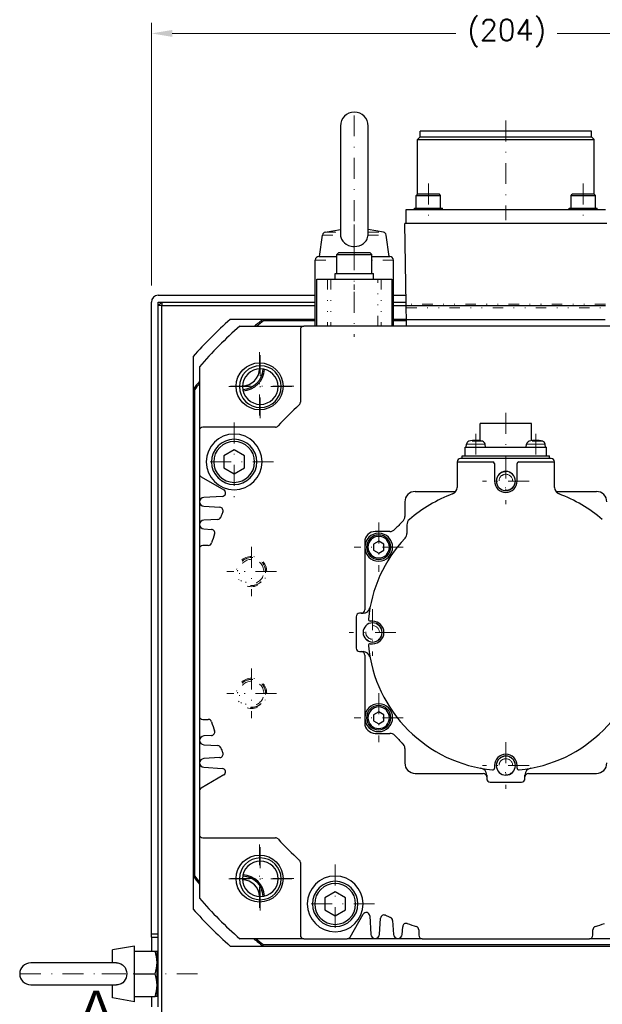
# Model space of a CAD drawing. Header units: inches. Extents: x 0 to 2382, y 0 to 1682.
# Tile 12 of 18: x 1906 to 2074, y 835 to 1118. Entities that reach past the tile are written whole.
import ezdxf

# ---------------------------------------------------------------- set-up
doc = ezdxf.new("R2010")
doc.units = ezdxf.units.IN
for name, pattern in [('CHAIN', [0.3543, 0.2362, -0.0295, 0.0591, -0.0295]), ('DASHEDBIDOT', [12.4, 3, -3, 0.2, -3, 0.2, -3]), ('DASHEDDOT2X', [12.2, 6, -3, 0.2, -3])]:
    doc.linetypes.add(name, pattern=pattern)
for name, color, linetype, lineweight in [('ATA-DIM', 8, 'Continuous', 25), ('ATA-SECTION', 3, 'CHAIN', 35), ('Layer0000', 7, 'Continuous', 25)]:
    doc.layers.add(name, color=color, linetype=linetype, lineweight=lineweight)
doc.styles.get("Standard").update_dxf_attribs({"font": 'simplex.shx'})
doc.styles.add('레이블 문자 (ISO)', font='arial.ttf')
doc.dimstyles.new('ata_A0', dxfattribs={"dimtxt": 6, "dimasz": 6, "dimexe": 3, "dimexo": 3, "dimgap": 3, "dimtad": 0, "dimtih": 1, "dimtoh": 1, "dimdec": 6, "dimdsep": 46, "dimtxsty": 'Standard', "dimcen": 0, "dimclrd": 252, "dimclre": 252, "dimclrt": 4, "dimadec": 6, "dimazin": 2, "dimtfac": 1, "dimtdec": 6, "dimtofl": 0, "dimtmove": 0, "dimatfit": 3, "dimfxl": 0, "dimtolj": 1, "dimtzin": 0, "dimlwd": 0, "dimlwe": 0, "dimarcsym": 0})
doc.dimstyles.new('ata_A1', dxfattribs={"dimtxt": 4.2, "dimasz": 4.2, "dimexe": 2, "dimexo": 2, "dimgap": 2, "dimtad": 0, "dimtih": 1, "dimtoh": 1, "dimdec": 6, "dimdsep": 46, "dimtxsty": 'Standard', "dimcen": 0, "dimclrd": 252, "dimclre": 252, "dimclrt": 4, "dimadec": 6, "dimazin": 2, "dimtfac": 1, "dimtdec": 6, "dimtofl": 0, "dimtmove": 0, "dimatfit": 3, "dimfxl": 0, "dimtolj": 1, "dimtzin": 0, "dimlwd": 0, "dimlwe": 0, "dimarcsym": 0})

# ---------------------------------------------------------------- blocks, each defined once
blk = doc.blocks.new('*D9795')
at = {"layer": 'ATA-DIM', "color": 252, "lineweight": 0}
for p, q in [((2177.68, 834.17), (2122.62, 795.46)), ((2186.08, 834.17), (2177.68, 834.17))]:
    blk.add_line(p, q, dxfattribs=at)
at = {"layer": 'ATA-DIM', "color": 252}
blk.add_solid([(2121.81, 796.61), (2123.42, 794.32), (2115.75, 790.63)], dxfattribs=at)
at = {"layer": 'Defpoints', "color": 0}
for p in [(2115.75, 790.63), (1976.67, 692.86)]:
    blk.add_point(p, dxfattribs=at)
at = {"layer": 'ATA-DIM', "color": 4, "insert": (2190.08, 838.37), "char_height": 8.4, "attachment_point": 1}
blk.add_mtext('\\A1;PCD %%c170', dxfattribs=at)
blk = doc.blocks.new('*D9800')
at = {"color": 252, "lineweight": 0}
for p, q in [((1944.23, 1041.51), (1944.23, 1116.94)), ((2148.23, 1041.51), (2148.23, 1116.94)), ((1950.23, 1113.94), (2031.68, 1113.94)), ((2142.23, 1113.94), (2060.78, 1113.94))]:
    blk.add_line(p, q, dxfattribs=at)
at = {"color": 252}
for points in [[(1950.23, 1114.94), (1950.23, 1112.94), (1944.23, 1113.94)], [(2142.23, 1112.94), (2142.23, 1114.94), (2148.23, 1113.94)]]:
    blk.add_solid(points, dxfattribs=at)
at = {"layer": 'Defpoints', "color": 0}
for p in [(2148.23, 1113.94), (1944.23, 1038.51), (2148.23, 1038.51)]:
    blk.add_point(p, dxfattribs=at)
at = {"color": 4, "insert": (2046.23, 1113.94), "char_height": 6, "attachment_point": 5}
blk.add_mtext('\\A1;(204)', dxfattribs=at)

msp = doc.modelspace()

# ---------------------------------------------------------------- linework, layer by layer
at = {"layer": 'Layer0000', "color": 5, "linetype": 'DASHEDDOT2X', "lineweight": 18}
for p, q in [((2002.4919713, 1090.3953846), (2002.4919713, 1051.2700998)), ((2045.9919713, 1088.8959822), (2045.9919713, 1060.2695022)), ((2023.7669713, 1070.7759822), (2023.7669713, 1060.2695022)), ((2023.7669713, 1070.7759822), (2023.7669713, 1060.2695022)), ((2068.2169713, 1070.7759822), (2068.2169713, 1060.2695022)), ((2068.2169713, 1070.7759822), (2068.2169713, 1060.2695022)), ((2002.4919713, 1059.077418), (2002.4919713, 1046.7695022)), ((2002.4919713, 1053.9959822), (2002.4919713, 1040.2695022)), ((2002.4919713, 1051.8959822), (2002.4919713, 1026.7695022)), ((1975.2812932, 1022.3566603), (1975.2812932, 1002.7301803)), ((1975.499738, 1021.520544), (1975.499738, 1003.3940555)), ((1985.0945332, 1012.5434203), (1965.4680532, 1012.5434203)), ((1984.5629822, 1012.4572997), (1966.4364938, 1012.4572997)), ((2045.9919713, 1004.8959822), (2045.9919713, 991.9695022)), ((1967.9919713, 1002.1459822), (1967.9919713, 979.5195022)), ((2037.3619713, 998.9432311), (2037.3619713, 991.9695022)), ((2037.3619713, 998.9432311), (2037.3619713, 991.9695022)), ((2054.6219713, 998.9432311), (2054.6219713, 991.9695022)), ((2054.6219713, 998.9432311), (2054.6219713, 991.9695022)), ((1979.3052113, 990.8327422), (1956.6787313, 990.8327422)), ((2045.9919713, 992.0232491), (2045.9919713, 978.6422353)), ((2052.6824782, 985.3327422), (2039.3014644, 985.3327422)), ((2009.4919713, 973.3959822), (2009.4919713, 959.2695022)), ((1972.9919713, 966.4432023), (1972.9919713, 952.2222821)), ((2016.5552113, 966.3327422), (2002.4287313, 966.3327422)), ((1980.1024314, 959.3327422), (1965.8815112, 959.3327422)), ((2007.7419713, 948.5232491), (2007.7419713, 935.1422353)), ((2014.4324782, 941.8327422), (2001.0514644, 941.8327422)), ((1972.9919713, 931.4432023), (1972.9919713, 917.2222821)), ((1980.1024314, 924.3327422), (1965.8815112, 924.3327422)), ((2009.4919713, 924.3959822), (2009.4919713, 910.2695022)), ((2016.5552113, 917.3327422), (2002.4287313, 917.3327422)), ((2045.9919713, 910.2732491), (2045.9919713, 896.8922353)), ((2052.6824782, 903.5827422), (2039.3014644, 903.5827422)), ((1975.2812932, 880.9353041), (1975.2812932, 861.3088241)), ((1975.499738, 880.0991835), (1975.499738, 861.9727035)), ((1996.9919713, 875.1459822), (1996.9919713, 852.5195022)), ((1985.0945332, 871.1220641), (1965.4680532, 871.1220641)), ((1984.562978, 871.0359435), (1966.436498, 871.0359435)), ((2008.3052113, 863.8327422), (1985.6787313, 863.8327422)), ((1906.4971761, 843.7466216), (1938.9236561, 843.7466216)), ((1929.997176, 843.7466216), (1942.4236561, 843.7466216)), ((1939.2971761, 843.7466216), (1957.4236561, 843.7466216))]:
    msp.add_line(p, q, dxfattribs=at)
at = {"layer": 'Layer0000', "color": 7, "linetype": 'Continuous', "lineweight": 25}
for p, q in [((1998.4919713, 1087.3321447), (1998.4919713, 1056.43339)), ((2006.4919713, 1056.4332095), (2006.4919713, 1087.3321446)), ((2020.5919713, 1083.4807422), (2021.3559713, 1084.2447422)), ((2020.5919713, 1067.6877422), (2020.5919713, 1083.4807422)), ((2020.5919713, 1083.4807422), (2045.9919713, 1083.4807422)), ((2021.3559713, 1084.2447422), (2021.3559713, 1085.8327422)), ((2045.9919713, 1085.8327422), (2021.3559713, 1085.8327422)), ((2021.3559713, 1084.2447422), (2045.9919713, 1084.2447422)), ((2070.6279713, 1085.8327422), (2045.9919713, 1085.8327422)), ((2045.9919713, 1084.2447422), (2070.6279713, 1084.2447422)), ((2045.9919713, 1083.4807422), (2071.3919713, 1083.4807422)), ((2070.6279713, 1084.2447422), (2070.6279713, 1085.8327422)), ((2071.3919713, 1083.4807422), (2070.6279713, 1084.2447422)), ((2071.3919713, 1067.6877422), (2071.3919713, 1083.4807422)), ((2020.2669713, 1067.3627422), (2020.6169713, 1067.7127422)), ((2020.2669713, 1063.7127422), (2020.2669713, 1067.3627422)), ((2020.2669713, 1067.3627422), (2023.7669713, 1067.3627422)), ((2023.7669713, 1067.7127422), (2020.6169713, 1067.7127422)), ((2026.9169713, 1067.7127422), (2023.7669713, 1067.7127422)), ((2023.7669713, 1067.3627422), (2027.2669713, 1067.3627422)), ((2027.2669713, 1067.3627422), (2026.9169713, 1067.7127422)), ((2027.2669713, 1063.7127422), (2027.2669713, 1067.3627422)), ((2064.7169713, 1067.3627422), (2065.0669713, 1067.7127422)), ((2064.7169713, 1063.7127422), (2064.7169713, 1067.3627422)), ((2064.7169713, 1067.3627422), (2068.2169713, 1067.3627422)), ((2068.2169713, 1067.7127422), (2065.0669713, 1067.7127422)), ((2071.3669713, 1067.7127422), (2068.2169713, 1067.7127422)), ((2068.2169713, 1067.3627422), (2071.7169713, 1067.3627422)), ((2071.7169713, 1067.3627422), (2071.3669713, 1067.7127422)), ((2071.7169713, 1063.7127422), (2071.7169713, 1067.3627422)), ((2019.7669713, 1063.3327422), (2019.7669713, 1063.7127422)), ((2019.7669713, 1063.7127422), (2023.7669713, 1063.7127422)), ((2023.7669713, 1063.7127422), (2027.7669713, 1063.7127422)), ((2027.7669713, 1063.3327422), (2027.7669713, 1063.7127422)), ((2064.2169713, 1063.3327422), (2064.2169713, 1063.7127422)), ((2064.2169713, 1063.7127422), (2068.2169713, 1063.7127422)), ((2068.2169713, 1063.7127422), (2072.2169713, 1063.7127422)), ((2072.2169713, 1063.3327422), (2072.2169713, 1063.7127422)), ((2017.3919713, 1059.3327422), (2017.3919713, 1063.3327422)), ((2017.3919713, 1063.3327422), (2074.5919713, 1063.3327422)), ((2074.9919713, 1059.3327422), (2016.9919713, 1059.3327422)), ((2017.3970811, 1036.124016), (2016.9919713, 1059.3327422)), ((1992.4919714, 1049.8327428), (1993.3398218, 1056.014178)), ((1994.1569028, 1056.8630447), (1998.4919713, 1057.6274343)), ((2010.8270428, 1056.8630442), (2006.4919713, 1057.6274343)), ((2012.4919712, 1049.8327428), (2011.6441281, 1056.0141249)), ((1992.2919713, 1049.8327422), (1997.4919713, 1049.8327422)), ((1997.4919713, 1050.4327422), (1997.9919713, 1050.9327422)), ((1997.4919713, 1044.9327422), (1997.4919713, 1050.4327422)), ((1997.4919713, 1050.4327422), (2002.4919713, 1050.4327422)), ((2002.4919713, 1050.9327422), (1997.9919713, 1050.9327422)), ((2006.9919713, 1050.9327422), (2002.4919713, 1050.9327422)), ((2002.4919713, 1050.4327422), (2007.4919713, 1050.4327422)), ((2007.4919713, 1050.4327422), (2006.9919713, 1050.9327422)), ((2007.4919713, 1044.9327422), (2007.4919713, 1050.4327422)), ((2007.4919713, 1049.8327422), (2012.6919713, 1049.8327422)), ((1991.2919713, 1029.8327422), (1991.2919713, 1048.8327422)), ((2013.6919713, 1029.8327422), (2013.6919713, 1048.8327422)), ((1996.9919713, 1043.3327422), (1996.9919713, 1044.9327422)), ((1996.9919713, 1044.9327422), (2002.4919713, 1044.9327422)), ((2002.4919713, 1044.9327422), (2007.9919713, 1044.9327422)), ((2007.9919713, 1043.3327422), (2007.9919713, 1044.9327422)), ((1991.7149519, 1043.3327422), (1994.7472611, 1043.3327422)), ((1991.7149519, 1029.8327422), (1991.7149519, 1043.3327422)), ((1994.7472611, 1043.3327422), (1995.7371998, 1043.3327422)), ((1995.7371998, 1043.3327422), (2009.2467428, 1043.3327422)), ((2009.2467428, 1043.3327422), (2010.2366815, 1043.3327422)), ((2010.2366815, 1043.3327422), (2013.2689906, 1043.3327422)), ((2013.2689906, 1043.3327422), (2013.2689906, 1029.8327422)), ((1946.2104165, 1038.7466216), (1991.2919713, 1038.7466216)), ((2013.6919713, 1038.7466216), (2017.3513034, 1038.7466216)), ((1944.2104165, 855.2466216), (1944.2104165, 1036.7466216)), ((1947.2104161, 1035.7466216), (1946.2104161, 1035.7466216)), ((1946.2104165, 1035.746622), (1947.2104161, 1036.7466216)), ((1946.2104165, 1036.7466216), (1991.2919713, 1036.7466216)), ((1946.2104165, 855.2466216), (1946.2104165, 1036.7466216)), ((1947.2104161, 1036.7466216), (1947.2104161, 1035.7466216)), ((1947.2104161, 1035.7466216), (1991.2919713, 1035.7466216)), ((1947.2104161, 652.7466216), (1947.2104161, 1035.7466216)), ((2013.6919713, 1036.7466216), (2017.3862135, 1036.7466216)), ((2013.6919713, 1035.7466216), (2017.4036686, 1035.7466216)), ((2017.4056563, 1035.6327422), (2017.3970811, 1036.124016)), ((2017.4056563, 1035.6327422), (2017.3970811, 1035.6327422)), ((2017.4142315, 1035.1414684), (2017.4056563, 1035.6327422)), ((2074.5782862, 1035.6327422), (2017.4056563, 1035.6327422)), ((2017.4754766, 1031.6327422), (2017.4142315, 1035.1414684)), ((1976.2389934, 1031.7466216), (1966.8378768, 1031.7466216)), ((1969.6489952, 1029.8327422), (1987.9919713, 1029.8327422)), ((1976.2389934, 1031.7466216), (1976.376327, 1031.3466216)), ((1991.2919713, 1031.7466216), (1976.2389934, 1031.7466216)), ((1991.2919713, 1031.3466216), (1976.376327, 1031.3466216)), ((2103.9919713, 1029.8327422), (1987.9919713, 1029.8327422)), ((2017.4734888, 1031.7466216), (2013.6919713, 1031.7466216)), ((2017.4919713, 1031.3466216), (2013.6919713, 1031.3466216)), ((2074.508466, 1031.6327422), (2017.4754766, 1031.6327422)), ((2017.4919713, 1029.8327422), (2017.4919713, 1031.6327422)), ((1986.9919713, 1028.8327422), (1986.9919713, 1007.9726696)), ((1956.2104161, 1021.1191609), (1956.2104161, 1011.7180443)), ((1957.9919713, 1018.1757183), (1957.9919713, 999.8327422)), ((1956.2104161, 1011.7180443), (1956.6104161, 1011.5807107)), ((1956.2104161, 1011.7180443), (1956.2104161, 871.7751989)), ((1956.6104161, 1011.5807107), (1956.6104161, 871.9125325)), ((2038.5919713, 996.9238307), (2038.5919713, 1001.8327422)), ((2045.9919713, 1001.8327422), (2038.5919713, 1001.8327422)), ((2053.3919713, 1001.8327422), (2045.9919713, 1001.8327422)), ((2053.3919713, 996.9238307), (2053.3919713, 1001.8327422)), ((1957.9919713, 999.8327422), (1957.9919713, 987.4100925)), ((1979.8520439, 1000.8327422), (1958.9919713, 1000.8327422)), ((2034.6119714, 995.0327434), (2034.686096, 995.8799911)), ((2040.1119712, 995.0327434), (2040.0378466, 995.8799911)), ((2051.8719714, 995.0327434), (2051.946096, 995.8799911)), ((2057.3719712, 995.0327434), (2057.2978466, 995.8799911)), ((1967.9919713, 994.2968438), (1964.9919713, 992.564793)), ((1970.9919713, 992.564793), (1967.9919713, 994.2968438)), ((2034.2919713, 995.0327422), (2057.6919713, 995.0327422)), ((2034.2919713, 992.5327422), (2034.2919713, 995.0327422)), ((2057.6919713, 992.5327422), (2057.6919713, 995.0327422)), ((1964.9919713, 992.564793), (1964.9919713, 989.1006914)), ((1970.9919713, 989.1006914), (1970.9919713, 992.564793)), ((2031.9919713, 990.8327422), (2031.9919713, 983.5175416)), ((2031.9919713, 990.8327422), (2042.2419713, 990.8327422)), ((2058.9919713, 991.8327422), (2032.9919713, 991.8327422)), ((2033.4919713, 991.8327422), (2033.4919713, 992.5327422)), ((2033.4919713, 992.5327422), (2058.4919713, 992.5327422)), ((2042.7419713, 990.3327422), (2042.7419713, 985.3327422)), ((2049.2419713, 985.3327422), (2049.2419713, 990.3327422)), ((2049.7419713, 990.8327422), (2059.9919713, 990.8327422)), ((2058.4919713, 991.8327422), (2058.4919713, 992.5327422)), ((2059.9919713, 983.5175416), (2059.9919713, 990.8327422)), ((1957.9919713, 987.4100925), (1957.9919713, 965.8327422)), ((1964.9919713, 989.1006914), (1967.9919713, 987.3686406)), ((1967.9919713, 987.3686406), (1970.9919713, 989.1006914)), ((1958.4919713, 986.5440671), (1965.0203137, 982.7749268)), ((2019.9919713, 982.3327422), (2031.6032597, 982.3327422)), ((2060.3806829, 982.3327422), (2071.9919713, 982.3327422)), ((1964.5813622, 980.9107666), (1959.2453682, 980.5844032)), ((2016.9919713, 979.3327422), (2016.9919713, 975.1381472)), ((1959.2453682, 978.0810812), (1963.8834868, 977.7974017)), ((1963.2732033, 974.3307562), (1959.2453682, 974.0844032)), ((1959.2453682, 971.5810812), (1961.4616968, 971.4455247)), ((2012.6865663, 970.8327422), (2008.4919713, 970.8327422)), ((2017.5919713, 972.7432987), (2017.5919713, 970.3031216)), ((2005.4919713, 967.8327422), (2005.4919713, 966.3327422)), ((2009.4919713, 968.064793), (2007.9919713, 967.1987676)), ((2010.9919713, 967.1987676), (2009.4919713, 968.064793)), ((1957.9919713, 965.8327422), (1957.9919713, 917.8327422)), ((1960.5607709, 966.8327422), (1958.9919713, 966.8327422)), ((2005.4919713, 966.3327422), (2005.4919713, 948.3327422)), ((2007.9919713, 967.1987676), (2007.9919713, 965.4667168)), ((2007.9919713, 965.4667168), (2009.4919713, 964.6006914)), ((2009.4919713, 964.6006914), (2010.9919713, 965.4667168)), ((2010.9919713, 965.4667168), (2010.9919713, 967.1987676)), ((2002.9919713, 946.3327422), (2002.9919713, 937.3327422)), ((2005.0228061, 947.3327422), (2003.9919713, 947.3327422)), ((2007.7419713, 945.0827422), (2007.0219828, 945.0827422)), ((2007.0219828, 938.5827422), (2007.7419713, 938.5827422)), ((2003.9919713, 936.3327422), (2005.0228061, 936.3327422)), ((2005.4919713, 935.3327422), (2005.4919713, 917.3327422)), ((1957.9919713, 917.8327422), (1957.9919713, 896.2553919)), ((1958.9919713, 916.8327422), (1960.5607709, 916.8327422)), ((2005.4919713, 917.3327422), (2005.4919713, 915.8327422)), ((2009.4919713, 919.064793), (2007.9919713, 918.1987676)), ((2007.9919713, 918.1987676), (2007.9919713, 916.4667168)), ((2010.9919713, 918.1987676), (2009.4919713, 919.064793)), ((2010.9919713, 916.4667168), (2010.9919713, 918.1987676)), ((2007.9919713, 916.4667168), (2009.4919713, 915.6006914)), ((2009.4919713, 915.6006914), (2010.9919713, 916.4667168)), ((1961.4616968, 912.2199597), (1959.2453682, 912.0844032)), ((2008.4919713, 912.8327422), (2012.6865663, 912.8327422)), ((1959.2453682, 909.5810812), (1963.2732033, 909.3347282)), ((2016.9919713, 908.5273372), (2016.9919713, 904.3327422)), ((1963.8834868, 905.8680827), (1959.2453682, 905.5844032)), ((1959.2453682, 903.0810812), (1964.5813622, 902.7547178)), ((2042.7419713, 903.5827422), (2042.7419713, 902.8627538)), ((2049.2419713, 902.8627538), (2049.2419713, 903.5827422)), ((1965.0203137, 900.8905576), (1958.4919713, 897.1214173)), ((2019.9919713, 901.3327422), (2039.4919713, 901.3327422)), ((2040.4919713, 900.863577), (2040.4919713, 899.8327422)), ((2051.4919713, 899.8327422), (2051.4919713, 900.863577)), ((2052.4919713, 901.3327422), (2071.9919713, 901.3327422)), ((2041.4919713, 898.8327422), (2050.4919713, 898.8327422)), ((1957.9919713, 896.2553919), (1957.9919713, 883.8327422)), ((1957.9919713, 883.8327422), (1957.9919713, 865.4897661)), ((1958.9919713, 882.8327422), (1979.8520439, 882.8327422)), ((1986.9919713, 875.6928148), (1986.9919713, 854.8327422)), ((1956.2104161, 871.7751989), (1956.6104161, 871.9125325)), ((1956.2104161, 871.7751989), (1956.2104161, 862.3740823)), ((1970.5004161, 870.8235754), (1970.5004161, 870.027588)), ((1996.9919713, 867.2968438), (1993.9919713, 865.564793)), ((1999.9919713, 865.564793), (1996.9919713, 867.2968438)), ((1993.9919713, 865.564793), (1993.9919713, 862.1006914)), ((1999.9919713, 862.1006914), (1999.9919713, 865.564793)), ((1993.9919713, 862.1006914), (1996.9919713, 860.3686406)), ((1996.9919713, 860.3686406), (1999.9919713, 862.1006914)), ((2001.2806464, 854.3327422), (2005.0497867, 860.8610846)), ((2006.9139469, 860.4221332), (2007.2403103, 855.0861391)), ((2009.7436323, 855.0861391), (2010.0273118, 859.7242578)), ((2013.4939573, 859.1139743), (2013.7403103, 855.0861391)), ((2016.2436323, 855.0861391), (2016.3791888, 857.3024677)), ((1944.2104165, 855.2466216), (1946.2104165, 855.2466216)), ((1944.2104165, 854.2466216), (1944.2104165, 855.2466216)), ((1946.2104165, 854.2466216), (1946.2104165, 855.2466216)), ((2020.9919713, 856.4015418), (2020.9919713, 854.8327422)), ((2070.9919713, 854.8327422), (2070.9919713, 856.4015418)), ((1939.3604158, 851.7466215), (1933.060416, 850.6357616)), ((1939.3604161, 843.7466216), (1939.3604161, 851.7466216)), ((1944.2104165, 854.2466216), (1946.2104165, 854.2466216)), ((1944.2104165, 854.2466216), (1944.2104165, 850.2466216)), ((1946.2104161, 834.2466216), (1946.2104161, 854.2466216)), ((1966.8378768, 851.7466216), (1976.2389934, 851.7466216)), ((1987.9919713, 853.8327422), (1969.6489952, 853.8327422)), ((1976.2389934, 851.7466216), (1976.376327, 852.1466216)), ((1976.2389934, 851.7466216), (2116.1818388, 851.7466216)), ((1976.376327, 852.1466216), (2116.0445052, 852.1466216)), ((1987.9919713, 853.8327422), (2000.414621, 853.8327422)), ((2021.9919713, 853.8327422), (2000.414621, 853.8327422)), ((2021.9919713, 853.8327422), (2069.9919713, 853.8327422)), ((2091.5693216, 853.8327422), (2069.9919713, 853.8327422)), ((1933.0604161, 846.8966216), (1933.0604161, 850.6357616)), ((1939.3604161, 850.2466216), (1945.2798595, 850.2466216)), ((1945.2798595, 850.2466216), (1945.8604161, 850.2466216)), ((1945.8604161, 846.9966216), (1945.8604161, 850.2466216)), ((1934.2225914, 846.8966216), (1909.5604161, 846.8966216)), ((1946.2104161, 847.7466216), (1945.8604161, 847.7466216)), ((1945.8604161, 840.4966216), (1945.8604161, 846.9966216)), ((1939.3604161, 843.7466216), (1945.2798595, 843.7466216)), ((1939.3604161, 835.7466216), (1939.3604161, 843.7466216)), ((1909.560416, 840.5966216), (1934.2201053, 840.5966216)), ((1933.0604161, 836.8574816), (1933.0604161, 840.5966216)), ((1945.8604161, 837.2466216), (1945.8604161, 840.4966216)), ((1946.2104161, 839.7466216), (1945.8604161, 839.7466216)), ((1939.3604158, 835.7466217), (1933.060416, 836.8574816)), ((1939.3604161, 837.2466216), (1945.2798595, 837.2466216)), ((1944.2104165, 837.2466216), (1944.2104165, 834.2466216)), ((1945.8604161, 837.2466216), (1945.2798595, 837.2466216))]:
    msp.add_line(p, q, dxfattribs=at)
at = {"layer": 'Layer0000', "color": 251, "linetype": 'DASHEDBIDOT', "lineweight": 18}
for p, q in [((1993.3398143, 1056.0141233), (1998.5182414, 1056.0141233)), ((1994.1568903, 1056.8630425), (1998.4919713, 1056.8630425)), ((2006.4657011, 1056.0141233), (2011.6441283, 1056.0141233)), ((2006.4919713, 1056.8630425), (2010.8270523, 1056.8630425)), ((1991.2919713, 1048.8327422), (1997.4919713, 1048.8327422)), ((2013.6919713, 1048.8327422), (2007.4919713, 1048.8327422)), ((1994.7472611, 1043.3327422), (1994.7472611, 1029.8327422)), ((1995.7371998, 1043.3327422), (1995.7371998, 1029.8327422)), ((2009.2467428, 1029.8327422), (2009.2467428, 1043.3327422)), ((2010.2366815, 1043.3327422), (2010.2366815, 1029.8327422)), ((2074.5868615, 1036.124016), (2017.3970811, 1036.124016)), ((2017.4142315, 1035.1414684), (2074.569711, 1035.1414684)), ((1970.399738, 1012.4572997), (1969.499738, 1012.4572997)), ((1981.499738, 1012.4572997), (1980.599738, 1012.4572997)), ((2034.686096, 995.8799911), (2037.3619713, 995.8799911)), ((2039.3215987, 996.7528509), (2035.4023439, 996.7528509)), ((2040.0378466, 995.8799911), (2037.3619713, 995.8799911)), ((2051.946096, 995.8799911), (2054.6219713, 995.8799911)), ((2056.5815987, 996.7528509), (2052.6623439, 996.7528509)), ((2057.2978466, 995.8799911), (2054.6219713, 995.8799911)), ((1970.399738, 871.0359435), (1969.499738, 871.0359435)), ((1981.499738, 871.0359435), (1980.599738, 871.0359435))]:
    msp.add_line(p, q, dxfattribs=at)
at = {"layer": 'Layer0000', "color": 7, "linetype": 'Continuous', "lineweight": 25}
for centre in [(1975.2812932, 1012.5434203), (1975.2812932, 871.1220641)]:
    msp.add_circle(centre, 6.75, dxfattribs=at)
for centre, radius, start, end in [((2002.4919713, 1087.3320209), 4, 0.001771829, 179.998227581), ((1994.3305384, 1055.8782348), 1, 100.000011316, 172.189279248), ((2002.2780664, 1056.4600612), 3.786178, 180.417668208, 186.764026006), ((2002.7072424, 1056.4600769), 3.7848232, 353.23330215, 359.582485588), ((2010.6534041, 1055.8782348), 1, 7.810055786, 80.000204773), ((1992.2919713, 1048.8327422), 1, 90.000005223, 180), ((2012.6919713, 1048.8327422), 1, 0, 90.001265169), ((1946.2104165, 1036.7466216), 2, 90, 180), ((2046.2104161, 941.7466216), 120, 131.409622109, 138.590377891), ((2045.9919713, 941.8327422), 116.5, 130.942743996, 139.057256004), ((2046.2104161, 941.7466216), 114, 127.863646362, 129.404360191), ((2046.2104161, 941.7466216), 113.6, 127.932790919, 129.158144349), ((1987.9919713, 1028.8327422), 1, 90, 180), ((1975.499738, 1012.4572997), 6, 0, 180), ((1975.499738, 1012.4572997), 5.1, 0, 180), ((1970.1964371, 1017.7606006), 5.1, 272.332074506, 357.667925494), ((1970.1964371, 1017.7606006), 6.1, 272.489920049, 357.510079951), ((1970.1964371, 1017.7606006), 6.5, 273.02932315, 356.97067685), ((2046.2104161, 941.7466216), 114, 140.700524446, 142.136353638), ((2046.2104161, 941.7466216), 113.6, 140.947666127, 142.067209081), ((1975.499738, 1012.4572997), 6, 180, 0), ((1975.499738, 1012.4572997), 5.1, 180, 0), ((2045.9919713, 941.8327422), 88.3, 132.213297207, 137.786702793), ((1985.9919713, 1007.9726696), 1, 312.213297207, 0), ((1958.9919713, 999.8327422), 1, 90, 180), ((1967.9919713, 990.8327422), 8, 90, 270), ((1967.9919713, 990.8327422), 8, 270, 90), ((1979.8520439, 1001.8327422), 1, 270, 317.786702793), ((1967.9919713, 990.8327422), 6.5, 90, 270), ((1967.9919713, 990.8327422), 5.875, 90, 270), ((1967.9919713, 990.8327422), 6.5, 270, 90), ((1967.9919713, 990.8327422), 5.875, 270, 90), ((2035.6822907, 995.7928354), 1, 106.257153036, 174.999996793), ((2037.3619713, 990.0327422), 7, 73.74286546, 106.257124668), ((2039.0416519, 995.7928354), 1, 5.000009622, 73.742970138), ((2052.9422907, 995.7928354), 1, 106.257153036, 174.999996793), ((2054.6219713, 990.0327422), 7, 73.74286546, 106.257124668), ((2056.3016519, 995.7928354), 1, 5.000009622, 73.742970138), ((2032.9919713, 990.8327422), 1, 90, 180), ((2042.2419713, 990.3327422), 0.5, 0, 90), ((2049.7419713, 990.3327422), 0.5, 90, 180), ((2058.9919713, 990.8327422), 1, 0, 90), ((1958.9919713, 987.4100925), 1, 180, 240), ((2045.9919713, 985.3327422), 2.75, 90, 270), ((2045.9919713, 985.3327422), 2.75, 270, 90), ((2045.9919713, 985.3327422), 3.25, 180, 0), ((1964.5203137, 981.9089014), 1, 273.5, 60), ((2019.9919713, 979.3327422), 3, 90, 180), ((2045.9919713, 941.8327422), 42.65, 110.998448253, 130.499882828), ((2029.9919713, 983.5175416), 2, 290.998448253, 0), ((2061.9919713, 983.5175416), 2, 180, 249.001551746), ((2045.9919713, 941.8327422), 42.65, 49.500117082, 69.001551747), ((2071.9919713, 979.3327422), 3, 0, 90), ((1959.321923, 979.3327422), 1.254, 93.5, 266.5), ((1963.8224383, 976.7992669), 1, 336.948246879, 86.5), ((2045.9919713, 941.8327422), 88.3, 156.948246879, 157.969701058), ((1959.321923, 972.8327422), 1.254, 93.5, 266.5), ((1963.2121548, 975.328891), 1, 273.5, 337.969701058), ((2045.9919713, 941.8327422), 43.5, 132.94677559, 137.05322441), ((2014.9919713, 975.1381472), 2, 312.94677559, 0), ((2019.5919713, 972.7432987), 2, 130.499881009, 180), ((1961.4006482, 970.4473899), 1, 341.310900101, 86.5), ((2008.4919713, 967.8327422), 3, 90, 180), ((2009.4919713, 966.3327422), 4, 90, 270), ((2009.4919713, 966.3327422), 4, 270, 90), ((2012.6865663, 972.8327422), 2, 270, 317.05322441), ((2015.5919713, 970.3031216), 2, 316.877337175, 0), ((1960.5607709, 967.8327422), 1, 270, 343.072978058), ((2045.9919713, 941.8327422), 88.3, 161.310900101, 163.072978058), ((2009.4919713, 966.3327422), 3.5, 90, 270), ((2009.4919713, 966.3327422), 3.1, 90, 270), ((2045.9919713, 941.8327422), 39.65, 136.877337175, 174.50347159), ((2009.4919713, 966.3327422), 3.5, 270, 90), ((2009.4919713, 966.3327422), 3.1, 270, 90), ((1958.9919713, 965.8327422), 1, 90, 180), ((2004.4919713, 948.3327422), 1, 270, 0), ((2005.0228061, 949.3327422), 2, 270, 349.626044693), ((2003.9919713, 946.3327422), 1, 90, 180), ((2007.0219828, 945.5827422), 0.5, 174.50347159, 270), ((2007.7419713, 941.8327422), 3.25, 270, 90), ((2007.7419713, 941.8327422), 2.75, 0, 180), ((2007.7419713, 941.8327422), 2.75, 180, 0), ((2003.9919713, 937.3327422), 1, 180, 270), ((2007.0219828, 938.0827422), 0.5, 90, 185.49652841), ((2045.9919713, 941.8327422), 39.65, 185.49652841, 264.50347159), ((2045.9919713, 941.8327422), 39.65, 275.49652841, 354.50347159), ((2004.4919713, 935.3327422), 1, 0, 90), ((2005.0228061, 934.3327422), 2, 10.373955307, 90), ((2009.4919713, 917.3327422), 4, 90, 270), ((2009.4919713, 917.3327422), 3.5, 90, 270), ((2009.4919713, 917.3327422), 3.1, 90, 270), ((2009.4919713, 917.3327422), 4, 270, 90), ((2009.4919713, 917.3327422), 3.5, 270, 90), ((2009.4919713, 917.3327422), 3.1, 270, 90), ((1958.9919713, 917.8327422), 1, 180, 270), ((1960.5607709, 915.8327422), 1, 16.927021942, 90), ((2045.9919713, 941.8327422), 88.3, 196.927021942, 198.689099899), ((2008.4919713, 915.8327422), 3, 180, 270), ((1959.321923, 910.8327422), 1.254, 93.5, 266.5), ((1961.4006482, 913.2180945), 1, 273.5, 18.689099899), ((2012.6865663, 910.8327422), 2, 42.94677559, 90), ((2045.9919713, 941.8327422), 43.5, 222.94677559, 227.05322459), ((1963.2121548, 908.3365934), 1, 22.030298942, 86.5), ((2045.9919713, 941.8327422), 88.3, 202.030298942, 203.051753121), ((2014.9919713, 908.5273372), 2, 0, 47.053220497), ((1959.321923, 904.3327422), 1.254, 93.5, 266.5), ((1963.8224383, 906.8662175), 1, 273.5, 23.051753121), ((2045.9919713, 903.5827422), 3.25, 0, 180), ((2045.9919713, 903.5827422), 2.75, 90, 270), ((2045.9919713, 903.5827422), 2.75, 270, 90), ((1964.5203137, 901.756583), 1, 300, 86.5), ((2019.9919713, 904.3327422), 3, 180, 270), ((2038.4919713, 900.863577), 2, 0, 79.626044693), ((2042.2419713, 902.8627538), 0.5, 264.503471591, 0), ((2049.7419713, 902.8627538), 0.5, 180, 275.496528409), ((2053.4919713, 900.863577), 2, 100.373955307, 180), ((2071.9919713, 904.3327422), 3, 270, 0), ((2039.4919713, 900.3327422), 1, 0, 90), ((2041.4919713, 899.8327422), 1, 180, 270), ((2050.4919713, 899.8327422), 1, 270, 0), ((2052.4919713, 900.3327422), 1, 90, 180), ((1958.9919713, 896.2553919), 1, 120, 180), ((1958.9919713, 883.8327422), 1, 180, 270), ((1979.8520439, 881.8327422), 1, 42.213297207, 90), ((2045.9919713, 941.8327422), 88.3, 222.213297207, 227.786702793), ((1975.499738, 871.0359435), 6, 0, 180), ((1975.499738, 871.0359435), 5.1, 0, 180), ((1985.9919713, 875.6928148), 1, 0, 47.786702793), ((2046.2104161, 941.7466216), 114, 217.863646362, 219.299475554), ((2046.2104161, 941.7466216), 113.6, 217.932790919, 219.052333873), ((1970.1964371, 865.7326426), 6.1, 2.489920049, 87.510079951), ((1970.1964371, 865.7326426), 6.5, 3.02932315, 86.97067685), ((1996.9919713, 863.8327422), 8, 90, 270), ((1996.9919713, 863.8327422), 8, 270, 90), ((1975.499738, 871.0359435), 6, 180, 0), ((1975.499738, 871.0359435), 5.1, 180, 0), ((1970.1964371, 865.7326426), 5.1, 2.332074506, 87.667925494), ((1996.9919713, 863.8327422), 6.5, 90, 270), ((1996.9919713, 863.8327422), 5.875, 90, 270), ((1996.9919713, 863.8327422), 6.5, 270, 90), ((1996.9919713, 863.8327422), 5.875, 270, 90), ((2045.9919713, 941.8327422), 116.5, 220.942743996, 229.057256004), ((2046.2104161, 941.7466216), 120, 221.409622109, 228.590377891), ((2005.9158121, 860.3610846), 1, 3.5, 150), ((2011.0254466, 859.6632092), 1, 66.948246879, 176.5), ((2045.9919713, 941.8327422), 88.3, 246.948246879, 247.969701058), ((2012.4958225, 859.0529257), 1, 3.5, 67.969701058), ((2017.3773236, 857.2414192), 1, 71.310900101, 176.5), ((2045.9919713, 941.8327422), 88.3, 251.310900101, 253.072978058), ((2019.9919713, 856.4015418), 1, 0, 73.072978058), ((2071.9919713, 856.4015418), 1, 106.927021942, 180), ((2045.9919713, 941.8327422), 88.3, 286.927021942, 288.689099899), ((1987.9919713, 854.8327422), 1, 180, 270), ((2000.414621, 854.8327422), 1, 270, 330), ((2008.4919713, 855.162694), 1.254, 183.5, 356.5), ((2014.9919713, 855.162694), 1.254, 183.5, 356.5), ((2021.9919713, 854.8327422), 1, 180, 270), ((2069.9919713, 854.8327422), 1, 270, 0), ((2046.2104161, 941.7466216), 114, 230.459464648, 232.136353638), ((2046.2104161, 941.7466216), 113.6, 230.704484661, 232.067209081), ((1935.6941804, 846.8574517), 10.1671883, 0.784297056, 19.471860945), ((1909.5604161, 843.7466216), 3.15, 89.999999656, 269.999998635), ((1935.6941804, 847.1357915), 10.1671883, 340.528139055, 359.215702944), ((1935.6941804, 840.3574517), 10.1671883, 0.784297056, 19.471860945), ((1935.6941804, 840.6357915), 10.1671883, 340.528139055, 359.215702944)]:
    msp.add_arc(centre, radius, start, end, dxfattribs=at)
at = {"layer": 'Layer0000', "color": 251, "linetype": 'DASHEDBIDOT', "lineweight": 18}
for centre, radius, start, end in [((2045.9919713, 985.3327422), 2.6758753, 90, 270), ((2045.9919713, 985.3327422), 1.9596274, 90, 0.000000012), ((2045.9919713, 985.3327422), 2.6758753, 0.000000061, 90), ((2045.9919713, 985.3327422), 1.9596274, 0.000000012, 90), ((2045.9919713, 985.3327422), 2.6758753, 270, 0.000000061), ((1972.9919713, 959.3327422), 4.3471744, 90, 0), ((1972.9919713, 959.3327422), 4.0472201, 90, 270), ((1972.9919713, 959.3327422), 4.0085752, 90, 270), ((1972.9919713, 959.3327422), 3.5086514, 90, 0), ((1972.9919713, 959.3327422), 4.3471744, 0, 90), ((1972.9919713, 959.3327422), 4.0472201, 0, 90), ((1972.9919713, 959.3327422), 4.0085752, 0.00000006, 90), ((1972.9919713, 959.3327422), 3.5086514, 0, 90), ((1972.9919713, 959.3327422), 4.0085752, 270, 0.00000006), ((1972.9919713, 959.3327422), 4.0472201, 270, 0), ((2007.7419713, 941.8327422), 2.6758753, 0, 180), ((2007.7419713, 941.8327422), 1.9596274, 0.000000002, 180), ((2007.7419713, 941.8327422), 2.6758753, 180, 0), ((2007.7419713, 941.8327422), 1.9596274, 180, 0.000000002), ((1972.9919713, 924.3327422), 4.3471744, 90, 0), ((1972.9919713, 924.3327422), 4.0472201, 90, 270), ((1972.9919713, 924.3327422), 4.0085752, 90, 270), ((1972.9919713, 924.3327422), 4.3471744, 0, 90), ((1972.9919713, 924.3327422), 4.0472201, 0, 90), ((1972.9919713, 924.3327422), 4.0085752, 0.00000006, 90), ((1972.9919713, 924.3327422), 3.5086514, 90, 0), ((1972.9919713, 924.3327422), 3.5086514, 0, 90), ((1972.9919713, 924.3327422), 4.0085752, 270, 0.00000006), ((1972.9919713, 924.3327422), 4.0472201, 270, 0), ((2045.9919713, 903.5827422), 2.6758753, 90, 270), ((2045.9919713, 903.5827422), 1.9596274, 90, 0.000000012), ((2045.9919713, 903.5827422), 2.6758753, 0.000000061, 90), ((2045.9919713, 903.5827422), 1.9596274, 0.000000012, 90), ((2045.9919713, 903.5827422), 2.6758753, 270, 0.000000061)]:
    msp.add_arc(centre, radius, start, end, dxfattribs=at)
at = {"layer": 'Layer0000', "color": 7, "linetype": 'Continuous', "lineweight": 25}
for points, knots in [([(1998.5182414, 1056.0141233), (1998.5650501, 1055.5969429), (1998.674329, 1055.2001964), (1999.2369388, 1054.0158625), (1999.9374043, 1053.3919065), (2001.3260647, 1052.8303304), (2001.9076026, 1052.7215767), (2002.4919713, 1052.7214683)], [0, 0, 0, 0, 0.12870227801, 0.12870227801, 0.41390977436, 0.41390977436, 0.58990915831, 0.58990915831, 0.58990915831, 0.58990915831]), ([(2002.4919713, 1052.7214683), (2003.458794, 1052.7212888), (2004.4160109, 1053.022969), (2005.5090442, 1053.8825827), (2005.8132263, 1054.2362656), (2006.2695679, 1055.0631377), (2006.4106623, 1055.5235913), (2006.4657011, 1056.0141233)], [0.58990915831, 0.58990915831, 0.58990915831, 0.58990915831, 0.88109552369, 0.88109552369, 1.02906930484, 1.02906930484, 1.18023354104, 1.18023354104, 1.18023354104, 1.18023354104]), ([(1934.222422, 846.8966386), (1934.6545887, 846.896511), (1935.0718206, 846.8119886), (1936.1237693, 846.3270618), (1936.6324409, 845.7389714), (1937.1812705, 844.2691561), (1937.2001966, 843.3975798), (1936.7125129, 841.8692109), (1936.2101115, 841.2337587), (1935.1278996, 840.6933378), (1934.6820397, 840.5964528), (1934.2208828, 840.59661)], [0.1196392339, 0.1196392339, 0.1196392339, 0.1196392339, 0.2521654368, 0.2521654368, 0.4893775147, 0.4893775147, 0.7353053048, 0.7353053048, 0.9807252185, 0.9807252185, 1.1221953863, 1.1221953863, 1.1221953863, 1.1221953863])]:
    msp.add_open_spline(points, degree=3, knots=knots, dxfattribs=at)

# ---------------------------------------------------------------- texts
at = {"layer": 'ATA-SECTION', "insert": (1923.4581689, 828.463137), "char_height": 10.4999995, "attachment_point": 7, "style": '레이블 문자 (ISO)'}
msp.add_mtext('A', dxfattribs=at)

# ---------------------------------------------------------------- dimensions: what is measured, and where the dimension line sits
dim = msp.add_linear_dim(base=(2148.2312527, 1113.9422395), p1=(1944.2312527, 1038.509382), p2=(2148.2312527, 1038.509382), text='(<>)', dimstyle='ata_A0', override={"dimtxt": 6, "dimtxsty": 'Standard'})
dim.commit()
dim.dimension.update_dxf_attribs({"geometry": '*D9800', "text_midpoint": (2046.2312527, 1113.9422395)})
at = {"layer": 'ATA-DIM'}
dim = msp.add_diameter_dim_2p(p1=(1976.6743871, 692.8616478), p2=(2115.7464452, 790.6315954), text='PCD <>', dimstyle='ata_A1', override={"dimscale": 2, "dimtfac": 0.5}, dxfattribs=at)
dim.commit()
dim.dimension.update_dxf_attribs({"geometry": '*D9795', "text_midpoint": (2220.2753434, 834.168631), "dimtype": 163})

doc.saveas('drawing.dxf')
